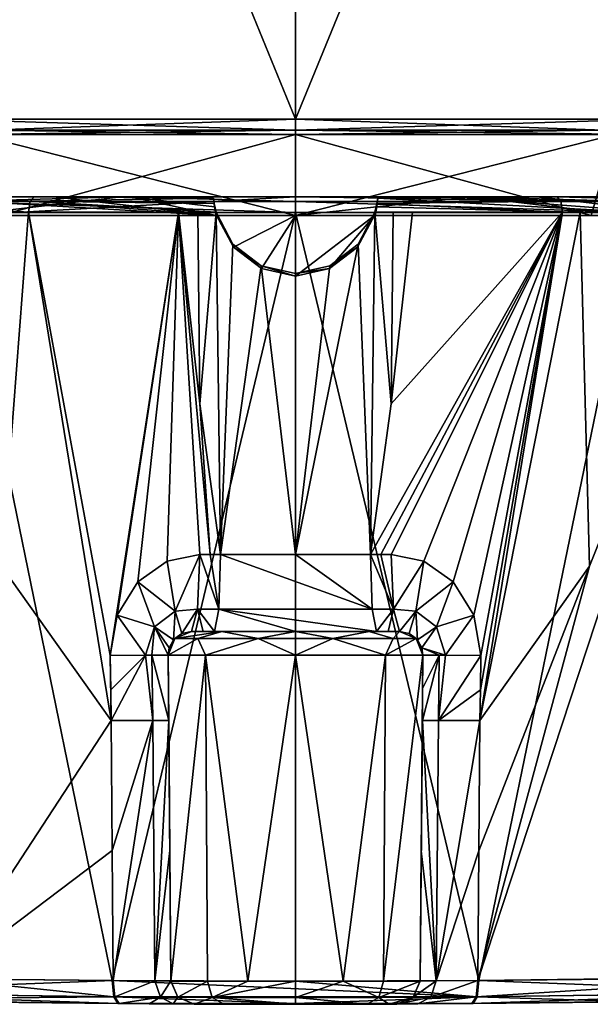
# Model space of a CAD drawing. Header units: metres. Extents: x -34 to 134, y -181 to 3.
# Tile 9 of 11: x 91 to 109, y -60 to -28. Entities that reach past the tile are written whole.
import ezdxf

# ---------------------------------------------------------------- set-up
doc = ezdxf.new("R2010")
doc.units = ezdxf.units.M
doc.layers.add('solid_BEVO_A175_SW0001', color=7, linetype='CONTINUOUS')

msp = doc.modelspace()

# ---------------------------------------------------------------- linework, layer by layer
at = {"layer": 'solid_BEVO_A175_SW0001'}
for points in [[(88.500954, -31.60445, -19.916037), (88.500633, -3.5, -19.91679), (100.000587, -3.5, -22.998367)], [(88.500954, -31.60445, -19.916037), (100.000587, -3.5, -22.998367), (100.000908, -31.604401, -22.997616)], [(88.50119, -3.5, 19.92038), (100.001556, -31.60317, 23.002384), (100.001236, -3.5, 23.001633)], [(88.501518, -31.603384, 19.921131), (100.001556, -31.60317, 23.002384), (88.50119, -3.5, 19.92038)], [(100.000908, -31.604401, -22.997616), (100.000587, -3.5, -22.998367), (111.500633, -3.5, -19.917112)], [(111.500954, -31.604185, -19.916361), (100.000908, -31.604401, -22.997616), (111.500633, -3.5, -19.917112)], [(111.501518, -31.603121, 19.920807), (111.50119, -3.5, 19.920055), (100.001236, -3.5, 23.001633)], [(100.001556, -31.60317, 23.002384), (111.501518, -31.603121, 19.920807), (100.001236, -3.5, 23.001633)], [(90.085167, -31.958004, -20.587807), (88.500954, -31.60445, -19.916037), (100.000908, -31.604401, -22.997616)], [(100.001564, -31.956728, 22.855947), (100.001556, -31.60317, 23.002384), (88.501518, -31.603384, 19.921131)], [(100.001564, -31.956728, 22.855947), (88.501518, -31.603384, 19.921131), (90.085747, -31.956902, 20.592875)], [(90.085167, -31.958004, -20.587807), (100.000908, -31.604401, -22.997616), (100.000916, -31.957951, -22.85116)], [(100.000916, -31.957951, -22.85116), (100.000908, -31.604401, -22.997616), (111.500954, -31.604185, -19.916361)], [(109.916733, -31.957775, -20.588085), (100.000916, -31.957951, -22.85116), (111.500954, -31.604185, -19.916361)], [(109.917313, -31.956675, 20.592594), (111.501518, -31.603121, 19.920807), (100.001556, -31.60317, 23.002384)], [(109.917313, -31.956675, 20.592594), (100.001556, -31.60317, 23.002384), (100.001564, -31.956728, 22.855947)], [(100.000916, -31.957951, -22.85116), (100.000923, -32.104385, -22.497602), (88.758385, -32.104435, -19.487295)], [(90.085167, -31.958004, -20.587807), (100.000916, -31.957951, -22.85116), (88.758385, -32.104435, -19.487295)], [(90.085747, -31.956902, 20.592875), (88.758934, -32.103394, 19.492409), (100.001556, -32.103184, 22.502398)], [(100.001564, -31.956728, 22.855947), (90.085747, -31.956902, 20.592875), (100.001556, -32.103184, 22.502398)], [(109.916733, -31.957775, -20.588085), (100.000923, -32.104385, -22.497602), (100.000916, -31.957951, -22.85116)], [(109.916733, -31.957775, -20.588085), (111.243546, -32.104179, -19.487612), (100.000923, -32.104385, -22.497602)], [(100.001564, -31.956728, 22.855947), (100.001556, -32.103184, 22.502398), (111.244095, -32.103134, 19.492092)], [(109.917313, -31.956675, 20.592594), (100.001564, -31.956728, 22.855947), (111.244095, -32.103134, 19.492092)], [(100.000954, -32.104336, -20.545784), (88.758385, -32.104435, -19.487295), (100.000923, -32.104385, -22.497602)], [(100.000954, -32.104336, -20.545784), (89.726898, -32.104378, -17.792706), (88.758385, -32.104435, -19.487295)], [(100.001526, -32.103237, 20.550579), (100.001556, -32.103184, 22.502398), (88.758934, -32.103394, 19.492409)], [(89.727402, -32.103428, 17.797791), (100.001526, -32.103237, 20.550579), (88.758934, -32.103394, 19.492409)], [(90.491577, -34.705406, -16.467926), (89.726898, -32.104378, -17.792706), (100.000954, -32.104336, -20.545784)], [(100.001541, -34.70435, 19.021093), (100.001526, -32.103237, 20.550579), (89.727402, -32.103428, 17.797791)], [(90.492043, -34.704525, 16.473129), (100.001541, -34.70435, 19.021093), (89.727402, -32.103428, 17.797791)], [(100.000999, -34.705364, -19.016159), (90.491577, -34.705406, -16.467926), (100.000954, -32.104336, -20.545784)], [(100.000954, -32.104336, -20.545784), (100.000923, -32.104385, -22.497602), (111.243546, -32.104179, -19.487612)], [(110.275078, -32.104145, -17.792994), (100.000954, -32.104336, -20.545784), (111.243546, -32.104179, -19.487612)], [(100.000999, -34.705364, -19.016159), (100.000954, -32.104336, -20.545784), (110.275078, -32.104145, -17.792994)], [(109.510498, -34.705189, -16.468193), (100.000999, -34.705364, -19.016159), (110.275078, -32.104145, -17.792994)], [(100.001526, -32.103237, 20.550579), (111.244095, -32.103134, 19.492092), (100.001556, -32.103184, 22.502398)], [(100.001526, -32.103237, 20.550579), (110.275581, -32.103191, 17.797501), (111.244095, -32.103134, 19.492092)], [(109.510963, -34.704308, 16.472862), (110.275581, -32.103191, 17.797501), (100.001526, -32.103237, 20.550579)], [(100.001541, -34.70435, 19.021093), (109.510963, -34.704308, 16.472862), (100.001526, -32.103237, 20.550579)], [(91.464149, -34.250732, -21.108585), (86.100174, -34.252422, -18.134464), (86.316193, -34.10442, -17.85264)], [(91.464149, -34.250732, -21.108585), (86.316193, -34.10442, -17.85264), (89.132996, -34.104435, -19.667049)], [(87.194717, -34.104424, -18.376503), (87.086441, -34.70549, -18.103079), (97.444336, -34.705479, -22.089909)], [(87.194717, -34.104424, -18.376503), (97.444336, -34.705479, -22.089909), (92.208199, -34.104435, -20.999113)], [(87.194717, -34.104424, -18.376503), (92.208199, -34.104435, -20.999113), (89.132996, -34.104435, -19.667049)], [(89.09584, -34.251366, 20.082045), (94.462639, -34.103268, 21.804667), (89.264923, -34.103378, 19.769789)], [(89.09584, -34.251366, 20.082045), (100.001411, -34.251167, 22.852253), (94.462639, -34.103268, 21.804667)], [(94.388069, -34.103271, 21.686832), (89.253952, -34.70446, 19.471165), (89.132858, -34.103386, 19.588209)], [(89.264923, -34.103378, 19.769789), (94.388069, -34.103271, 21.686832), (89.132858, -34.103386, 19.588209)], [(92.208199, -34.104435, -20.999113), (91.59053, -34.104439, -20.778566), (89.132996, -34.104435, -19.667049)], [(91.464149, -34.250732, -21.108585), (89.132996, -34.104435, -19.667049), (91.59053, -34.104439, -20.778566)], [(100.001541, -34.103188, 22.401537), (100.001587, -34.704262, 22.240498), (89.253952, -34.70446, 19.471165)], [(100.001541, -34.103188, 22.401537), (89.253952, -34.70446, 19.471165), (94.388069, -34.103271, 21.686832)], [(89.264923, -34.103378, 19.769789), (94.462639, -34.103268, 21.804667), (94.388069, -34.103271, 21.686832)], [(91.464149, -34.250732, -21.108585), (91.59053, -34.104439, -20.778566), (97.357872, -34.143894, -22.231289)], [(91.464149, -34.250732, -21.108585), (97.357872, -34.143894, -22.231289), (97.385056, -34.324955, -22.453543)], [(94.76107, -34.112175, -21.774765), (91.59053, -34.104439, -20.778566), (92.208199, -34.104435, -20.999113)], [(97.357872, -34.143894, -22.231289), (91.59053, -34.104439, -20.778566), (94.76107, -34.112175, -21.774765)], [(94.76107, -34.112175, -21.774765), (92.208199, -34.104435, -20.999113), (97.444336, -34.705479, -22.089909)], [(100.001404, -34.103184, 22.497156), (100.001541, -34.103188, 22.401537), (94.388069, -34.103271, 21.686832)], [(94.462639, -34.103268, 21.804667), (100.001404, -34.103184, 22.497156), (94.388069, -34.103271, 21.686832)], [(100.001411, -34.251167, 22.852253), (100.001404, -34.103184, 22.497156), (94.462639, -34.103268, 21.804667)], [(97.389076, -34.42905, -22.158035), (94.76107, -34.112175, -21.774765), (97.444336, -34.705479, -22.089909)], [(97.389076, -34.42905, -22.158035), (97.357872, -34.143894, -22.231289), (94.76107, -34.112175, -21.774765)], [(97.385056, -34.324955, -22.453543), (97.357872, -34.143894, -22.231289), (97.389076, -34.42905, -22.158035)], [(100.001404, -34.103184, 22.497156), (105.540161, -34.103138, 21.804596), (100.001541, -34.103188, 22.401537)], [(110.906952, -34.251118, 20.081905), (105.540161, -34.103138, 21.804596), (100.001404, -34.103184, 22.497156)], [(100.001411, -34.251167, 22.852253), (110.906952, -34.251118, 20.081905), (100.001404, -34.103184, 22.497156)], [(105.540161, -34.103138, 21.804596), (105.614998, -34.103142, 21.686693), (100.001541, -34.103188, 22.401537)], [(105.614998, -34.103142, 21.686693), (100.001587, -34.704262, 22.240498), (100.001541, -34.103188, 22.401537)], [(105.614998, -34.103142, 21.686693), (110.749138, -34.704212, 19.470861), (100.001587, -34.704262, 22.240498)], [(102.644028, -34.143837, -22.231361), (102.612816, -34.429096, -22.158081), (112.915588, -34.705193, -18.103443)], [(102.616844, -34.324902, -22.453606), (102.612816, -34.429096, -22.158081), (102.644028, -34.143837, -22.231361)], [(108.538223, -34.250538, -21.108646), (102.616844, -34.324902, -22.453606), (102.644028, -34.143837, -22.231361)], [(105.240997, -34.112057, -21.774876), (102.644028, -34.143837, -22.231361), (112.915588, -34.705193, -18.103443)], [(108.538223, -34.250538, -21.108646), (102.644028, -34.143837, -22.231361), (105.240997, -34.112057, -21.774876)], [(105.240997, -34.112057, -21.774876), (112.915588, -34.705193, -18.103443), (107.793449, -34.104256, -20.999454)], [(108.538223, -34.250538, -21.108646), (105.240997, -34.112057, -21.774876), (107.793449, -34.104256, -20.999454)], [(105.540161, -34.103138, 21.804596), (110.737862, -34.103134, 19.769651), (105.614998, -34.103142, 21.686693)], [(110.906952, -34.251118, 20.081905), (110.737862, -34.103134, 19.769651), (105.540161, -34.103138, 21.804596)], [(110.737862, -34.103134, 19.769651), (110.870155, -34.103138, 19.587938), (105.614998, -34.103142, 21.686693)], [(110.870155, -34.103138, 19.587938), (110.749138, -34.704212, 19.470861), (105.614998, -34.103142, 21.686693)], [(107.793449, -34.104256, -20.999454), (112.915588, -34.705193, -18.103443), (112.80735, -34.10413, -18.376822)], [(108.41201, -34.104244, -20.778563), (107.793449, -34.104256, -20.999454), (112.80735, -34.10413, -18.376822)], [(108.538223, -34.250538, -21.108646), (107.793449, -34.104256, -20.999454), (108.41201, -34.104244, -20.778563)], [(110.87059, -34.104187, -19.666492), (108.41201, -34.104244, -20.778563), (112.80735, -34.10413, -18.376822)], [(113.902115, -34.252102, -18.134644), (108.41201, -34.104244, -20.778563), (110.87059, -34.104187, -19.666492)], [(108.538223, -34.250538, -21.108646), (108.41201, -34.104244, -20.778563), (113.902115, -34.252102, -18.134644)], [(91.464149, -34.250732, -21.108585), (91.412582, -34.603992, -21.245819), (86.100174, -34.252422, -18.134464)], [(90.843872, -34.604473, -21.022852), (86.100174, -34.252422, -18.134464), (91.412582, -34.603992, -21.245819)], [(89.09584, -34.251366, 20.082045), (89.026695, -34.607735, 20.209379), (100.001419, -34.607533, 22.99715)], [(89.09584, -34.251366, 20.082045), (100.001419, -34.607533, 22.99715), (100.001411, -34.251167, 22.852253)], [(91.464149, -34.250732, -21.108585), (96.23745, -34.600067, -22.429974), (91.412582, -34.603992, -21.245819)], [(91.464149, -34.250732, -21.108585), (97.385056, -34.324955, -22.453543), (97.448311, -34.597507, -22.548752)], [(91.464149, -34.250732, -21.108585), (97.448311, -34.597507, -22.548752), (96.23745, -34.600067, -22.429974)], [(97.385056, -34.324955, -22.453543), (97.389076, -34.42905, -22.158035), (97.444336, -34.705479, -22.089909)], [(97.448311, -34.597507, -22.548752), (97.385056, -34.324955, -22.453543), (97.444336, -34.705479, -22.089909)], [(100.001411, -34.251167, 22.852253), (110.976105, -34.607483, 20.209236), (110.906952, -34.251118, 20.081905)], [(100.001411, -34.251167, 22.852253), (100.001419, -34.607533, 22.99715), (110.976105, -34.607483, 20.209236)], [(102.616844, -34.324902, -22.453606), (102.553589, -34.59745, -22.548794), (102.612816, -34.429096, -22.158081)], [(108.589783, -34.603794, -21.24589), (102.553589, -34.59745, -22.548794), (102.616844, -34.324902, -22.453606)], [(102.553589, -34.59745, -22.548794), (102.557587, -34.705418, -22.089979), (102.612816, -34.429096, -22.158081)], [(102.612816, -34.429096, -22.158081), (102.557587, -34.705418, -22.089979), (112.915588, -34.705193, -18.103443)], [(108.538223, -34.250538, -21.108646), (108.589783, -34.603794, -21.24589), (102.616844, -34.324902, -22.453606)], [(108.538223, -34.250538, -21.108646), (113.902115, -34.252102, -18.134644), (108.589783, -34.603794, -21.24589)], [(108.589783, -34.603794, -21.24589), (113.902115, -34.252102, -18.134644), (113.990265, -34.608475, -18.24963)], [(87.086441, -34.70549, -18.103079), (90.491577, -34.705406, -16.467926), (100.000999, -34.705364, -19.016159)], [(87.086441, -34.70549, -18.103079), (100.000999, -34.705364, -19.016159), (102.557587, -34.705418, -22.089979)], [(87.086441, -34.70549, -18.103079), (102.557587, -34.705418, -22.089979), (97.444336, -34.705479, -22.089909)], [(88.605644, -59.283943, 19.72715), (94.103165, -59.339451, 22.005095), (89.026695, -34.607735, 20.209379)], [(94.103165, -59.339451, 22.005095), (100.001419, -34.607533, 22.99715), (89.026695, -34.607735, 20.209379)], [(89.253952, -34.70446, 19.471165), (110.749138, -34.704212, 19.470861), (100.001541, -34.70435, 19.021093)], [(89.253952, -34.70446, 19.471165), (100.001587, -34.704262, 22.240498), (110.749138, -34.704212, 19.470861)], [(89.253952, -34.70446, 19.471165), (100.001541, -34.70435, 19.021093), (90.492043, -34.704525, 16.473129)], [(91.412582, -34.603992, -21.245819), (94.070313, -50.970707, -22.06773), (90.545982, -45.993145, -20.850801)], [(90.843872, -34.604473, -21.022852), (91.412582, -34.603992, -21.245819), (90.545982, -45.993145, -20.850801)], [(94.039032, -48.873676, -22.072247), (91.412582, -34.603992, -21.245819), (96.23745, -34.600067, -22.429974)], [(94.039032, -48.873676, -22.072247), (94.070313, -50.970707, -22.06773), (91.412582, -34.603992, -21.245819)], [(94.264938, -47.574177, -22.133049), (94.039032, -48.873676, -22.072247), (96.23745, -34.600067, -22.429974)], [(94.103165, -59.339451, 22.005095), (100.002472, -59.359722, 22.781803), (100.001419, -34.607533, 22.99715)], [(94.927925, -46.504017, -22.28446), (94.264938, -47.574177, -22.133049), (96.23745, -34.600067, -22.429974)], [(95.873016, -45.837093, -22.458115), (94.927925, -46.504017, -22.28446), (96.23745, -34.600067, -22.429974)], [(96.925583, -45.62233, -22.599579), (95.873016, -45.837093, -22.458115), (96.23745, -34.600067, -22.429974)], [(96.23745, -34.600067, -22.429974), (97.448311, -34.597507, -22.548752), (96.859169, -34.600159, -22.499884)], [(96.926834, -40.770947, -22.560661), (96.23745, -34.600067, -22.429974), (96.859169, -34.600159, -22.499884)], [(97.257851, -45.624283, -22.63339), (96.23745, -34.600067, -22.429974), (96.926834, -40.770947, -22.560661)], [(97.257851, -45.624283, -22.63339), (96.925583, -45.62233, -22.599579), (96.23745, -34.600067, -22.429974)], [(96.926834, -40.770947, -22.560661), (96.859169, -34.600159, -22.499884), (97.448311, -34.597507, -22.548752)], [(97.590614, -45.626236, -22.661928), (96.926834, -40.770947, -22.560661), (97.448311, -34.597507, -22.548752)], [(97.448311, -34.597507, -22.548752), (97.444336, -34.705479, -22.089909), (97.452881, -34.705479, -22.208176)], [(102.557587, -34.705418, -22.089979), (102.549034, -34.705421, -22.208248), (97.444336, -34.705479, -22.089909)], [(102.549034, -34.705421, -22.208248), (97.452881, -34.705479, -22.208176), (97.444336, -34.705479, -22.089909)], [(97.448311, -34.597507, -22.548752), (97.452881, -34.705479, -22.208176), (97.461754, -34.705482, -22.325605)], [(97.986435, -35.628559, -22.602972), (97.448311, -34.597507, -22.548752), (97.461754, -34.705482, -22.325605)], [(97.590614, -45.626236, -22.661928), (97.448311, -34.597507, -22.548752), (97.986435, -35.628559, -22.602972)], [(102.549034, -34.705421, -22.208248), (102.540154, -34.705425, -22.325676), (97.452881, -34.705479, -22.208176)], [(102.540154, -34.705425, -22.325676), (97.461754, -34.705482, -22.325605), (97.452881, -34.705479, -22.208176)], [(102.540154, -34.705425, -22.325676), (100.000954, -34.705456, -22.469559), (97.461754, -34.705482, -22.325605)], [(98.009071, -35.73122, -22.320801), (97.461754, -34.705482, -22.325605), (100.000954, -34.705456, -22.469559)], [(97.986435, -35.628559, -22.602972), (97.461754, -34.705482, -22.325605), (98.009071, -35.73122, -22.320801)], [(98.907227, -36.414761, -22.342745), (98.009071, -35.73122, -22.320801), (100.000954, -34.705456, -22.469559)], [(100.000977, -36.655941, -22.355394), (98.907227, -36.414761, -22.342745), (100.000954, -34.705456, -22.469559)], [(100.000977, -36.655941, -22.355394), (100.000954, -34.705456, -22.469559), (102.540154, -34.705425, -22.325676)], [(101.094719, -36.414738, -22.342775), (100.000977, -36.655941, -22.355394), (102.540154, -34.705425, -22.325676)], [(112.915588, -34.705193, -18.103443), (100.000999, -34.705364, -19.016159), (109.510498, -34.705189, -16.468193)], [(112.915588, -34.705193, -18.103443), (102.557587, -34.705418, -22.089979), (100.000999, -34.705364, -19.016159)], [(105.901718, -59.33931, 22.004618), (110.976105, -34.607483, 20.209236), (100.001419, -34.607533, 22.99715)], [(100.002472, -59.359722, 22.781803), (105.901718, -59.33931, 22.004618), (100.001419, -34.607533, 22.99715)], [(110.749138, -34.704212, 19.470861), (109.510963, -34.704308, 16.472862), (100.001541, -34.70435, 19.021093)], [(101.992859, -35.731174, -22.320858), (101.094719, -36.414738, -22.342775), (102.540154, -34.705425, -22.325676)], [(102.015488, -35.628529, -22.602983), (101.992859, -35.731174, -22.320858), (102.540154, -34.705425, -22.325676)], [(102.553589, -34.59745, -22.548794), (102.015488, -35.628529, -22.602983), (102.540154, -34.705425, -22.325676)], [(102.411766, -45.626183, -22.661932), (102.015488, -35.628529, -22.602983), (102.553589, -34.59745, -22.548794)], [(103.074089, -40.770752, -22.56082), (102.411766, -45.626183, -22.661932), (102.553589, -34.59745, -22.548794)], [(108.589783, -34.603794, -21.24589), (102.411766, -45.626183, -22.661932), (103.074089, -40.770752, -22.56082)], [(102.744423, -45.624222, -22.633411), (102.411766, -45.626183, -22.661932), (108.589783, -34.603794, -21.24589)], [(102.553589, -34.59745, -22.548794), (102.540154, -34.705425, -22.325676), (102.549034, -34.705421, -22.208248)], [(102.553589, -34.59745, -22.548794), (102.549034, -34.705421, -22.208248), (102.557587, -34.705418, -22.089979)], [(103.141129, -34.600086, -22.500101), (103.074089, -40.770752, -22.56082), (102.553589, -34.59745, -22.548794)], [(103.141129, -34.600086, -22.500101), (102.553589, -34.59745, -22.548794), (103.76165, -34.599979, -22.430407)], [(108.589783, -34.603794, -21.24589), (103.76165, -34.599979, -22.430407), (102.553589, -34.59745, -22.548794)], [(103.076584, -45.622261, -22.599621), (102.744423, -45.624222, -22.633411), (108.589783, -34.603794, -21.24589)], [(103.141129, -34.600086, -22.500101), (103.76165, -34.599979, -22.430407), (103.074089, -40.770752, -22.56082)], [(108.589783, -34.603794, -21.24589), (103.074089, -40.770752, -22.56082), (103.76165, -34.599979, -22.430407)], [(104.128853, -45.836876, -22.458242), (103.076584, -45.622261, -22.599621), (108.589783, -34.603794, -21.24589)], [(105.074356, -46.503998, -22.284554), (104.128853, -45.836876, -22.458242), (108.589783, -34.603794, -21.24589)], [(105.737404, -47.574333, -22.133158), (105.074356, -46.503998, -22.284554), (108.589783, -34.603794, -21.24589)], [(105.963226, -48.873554, -22.072397), (105.737404, -47.574333, -22.133158), (108.589783, -34.603794, -21.24589)], [(105.86438, -59.34074, -22.01017), (109.45504, -45.997711, -20.851561), (113.990265, -34.608475, -18.24963)], [(116.090324, -59.209114, -16.12607), (105.86438, -59.34074, -22.01017), (113.990265, -34.608475, -18.24963)], [(105.901718, -59.33931, 22.004618), (111.399055, -59.283669, 19.726231), (110.976105, -34.607483, 20.209236)], [(108.589783, -34.603794, -21.24589), (109.156647, -34.604263, -21.023685), (105.931961, -50.972672, -22.067883)], [(105.947205, -49.976665, -22.071257), (108.589783, -34.603794, -21.24589), (105.931961, -50.972672, -22.067883)], [(109.156647, -34.604263, -21.023685), (109.45504, -45.997711, -20.851561), (105.931961, -50.972672, -22.067883)], [(105.947205, -49.976665, -22.071257), (105.963226, -48.873554, -22.072397), (108.589783, -34.603794, -21.24589)], [(108.589783, -34.603794, -21.24589), (113.990265, -34.608475, -18.24963), (109.156647, -34.604263, -21.023685)], [(109.156647, -34.604263, -21.023685), (113.990265, -34.608475, -18.24963), (109.45504, -45.997711, -20.851561)], [(97.590614, -45.626236, -22.661928), (97.986435, -35.628559, -22.602972), (98.892975, -36.324471, -22.654615)], [(98.892975, -36.324471, -22.654615), (97.986435, -35.628559, -22.602972), (98.009071, -35.73122, -22.320801)], [(98.892975, -36.324471, -22.654615), (98.009071, -35.73122, -22.320801), (98.907227, -36.414761, -22.342745)], [(100.00074, -45.626213, -22.755272), (101.108963, -36.324451, -22.654617), (102.015488, -35.628529, -22.602983)], [(102.411766, -45.626183, -22.661932), (100.00074, -45.626213, -22.755272), (102.015488, -35.628529, -22.602983)], [(101.108963, -36.324451, -22.654617), (101.094719, -36.414738, -22.342775), (101.992859, -35.731174, -22.320858)], [(102.015488, -35.628529, -22.602983), (101.108963, -36.324451, -22.654617), (101.992859, -35.731174, -22.320858)], [(100.00074, -45.626213, -22.755272), (97.590614, -45.626236, -22.661928), (98.892975, -36.324471, -22.654615)], [(98.892975, -36.324471, -22.654615), (98.907227, -36.414761, -22.342745), (100.000977, -36.655941, -22.355394)], [(100.000977, -36.56992, -22.676464), (98.892975, -36.324471, -22.654615), (100.000977, -36.655941, -22.355394)], [(100.00074, -45.626213, -22.755272), (98.892975, -36.324471, -22.654615), (100.000977, -36.56992, -22.676464)], [(100.00074, -45.626213, -22.755272), (100.000977, -36.56992, -22.676464), (101.108963, -36.324451, -22.654617)], [(101.108963, -36.324451, -22.654617), (100.000977, -36.56992, -22.676464), (101.094719, -36.414738, -22.342775)], [(100.000977, -36.56992, -22.676464), (100.000977, -36.655941, -22.355394), (101.094719, -36.414738, -22.342775)], [(97.257851, -45.624283, -22.63339), (96.926834, -40.770947, -22.560661), (97.590614, -45.626236, -22.661928)], [(96.13327, -47.446678, -23.103884), (95.873016, -45.837093, -22.458115), (96.925583, -45.62233, -22.599579)], [(96.13327, -47.446678, -23.103884), (96.925583, -45.62233, -22.599579), (96.845039, -47.378571, -23.333673)], [(96.845039, -47.378571, -23.333673), (96.925583, -45.62233, -22.599579), (97.533302, -47.379902, -23.399525)], [(97.533302, -47.379902, -23.399525), (96.925583, -45.62233, -22.599579), (97.257851, -45.624283, -22.63339)], [(97.533302, -47.379902, -23.399525), (97.257851, -45.624283, -22.63339), (97.590614, -45.626236, -22.661928)], [(97.533302, -47.379902, -23.399525), (97.590614, -45.626236, -22.661928), (102.469101, -47.379848, -23.39953)], [(102.469101, -47.379848, -23.39953), (97.590614, -45.626236, -22.661928), (100.00074, -45.626213, -22.755272)], [(102.469101, -47.379848, -23.39953), (100.00074, -45.626213, -22.755272), (102.411766, -45.626183, -22.661932)], [(103.157143, -47.378506, -23.333727), (102.411766, -45.626183, -22.661932), (102.744423, -45.624222, -22.633411)], [(102.469101, -47.379848, -23.39953), (102.411766, -45.626183, -22.661932), (103.157143, -47.378506, -23.333727)], [(103.157143, -47.378506, -23.333727), (102.744423, -45.624222, -22.633411), (103.076584, -45.622261, -22.599621)], [(103.157143, -47.378506, -23.333727), (103.076584, -45.622261, -22.599621), (104.128853, -45.836876, -22.458242)], [(96.13327, -47.446678, -23.103884), (94.927925, -46.504017, -22.28446), (95.873016, -45.837093, -22.458115)], [(103.157143, -47.378506, -23.333727), (104.128853, -45.836876, -22.458242), (103.868904, -47.446594, -23.10397)], [(103.868904, -47.446594, -23.10397), (104.128853, -45.836876, -22.458242), (105.074356, -46.503998, -22.284554)], [(90.545982, -45.993145, -20.850801), (94.070313, -50.970707, -22.06773), (88.637794, -59.285435, -19.741262)], [(105.86438, -59.34074, -22.01017), (105.898087, -55.166325, -22.038975), (109.45504, -45.997711, -20.851561)], [(105.898087, -55.166325, -22.038975), (105.931961, -50.972672, -22.067883), (109.45504, -45.997711, -20.851561)], [(95.465942, -47.953659, -22.848104), (94.264938, -47.574177, -22.133049), (94.927925, -46.504017, -22.28446)], [(95.465942, -47.953659, -22.848104), (94.927925, -46.504017, -22.28446), (96.13327, -47.446678, -23.103884)], [(103.868904, -47.446594, -23.10397), (105.074356, -46.503998, -22.284554), (104.536209, -47.953503, -22.84823)], [(104.536209, -47.953503, -22.84823), (105.074356, -46.503998, -22.284554), (105.737404, -47.574333, -22.133158)], [(95.465942, -47.953659, -22.848104), (96.13327, -47.446678, -23.103884), (96.077301, -48.373707, -24.676083)], [(96.13327, -47.446678, -23.103884), (96.342964, -48.171539, -24.899155), (96.077301, -48.373707, -24.676083)], [(96.13327, -47.446678, -23.103884), (96.845039, -47.378571, -23.333673), (96.342964, -48.171539, -24.899155)], [(96.845039, -47.378571, -23.333673), (96.652924, -48.104496, -25.084532), (96.342964, -48.171539, -24.899155)], [(96.845039, -47.378571, -23.333673), (97.024643, -48.104492, -25.122341), (96.652924, -48.104496, -25.084532)], [(96.845039, -47.378571, -23.333673), (97.396912, -48.104488, -25.154249), (97.024643, -48.104492, -25.122341)], [(96.845039, -47.378571, -23.333673), (97.533302, -47.379902, -23.399525), (97.396912, -48.104488, -25.154249)], [(97.533302, -47.379902, -23.399525), (100.000687, -48.104462, -25.255106), (97.396912, -48.104488, -25.154249)], [(97.533302, -47.379902, -23.399525), (102.469101, -47.379848, -23.39953), (102.605469, -48.104427, -25.154257)], [(97.533302, -47.379902, -23.399525), (102.605469, -48.104427, -25.154257), (100.000687, -48.104462, -25.255106)], [(102.469101, -47.379848, -23.39953), (103.157143, -47.378506, -23.333727), (102.605469, -48.104427, -25.154257)], [(103.157143, -47.378506, -23.333727), (102.977615, -48.104424, -25.12237), (102.605469, -48.104427, -25.154257)], [(103.157143, -47.378506, -23.333727), (103.34922, -48.10442, -25.084583), (102.977615, -48.104424, -25.12237)], [(103.157143, -47.378506, -23.333727), (103.868904, -47.446594, -23.10397), (103.34922, -48.10442, -25.084583)], [(103.868904, -47.446594, -23.10397), (103.659149, -48.17144, -24.899242), (103.34922, -48.10442, -25.084583)], [(103.868904, -47.446594, -23.10397), (103.924896, -48.373661, -24.676159), (103.659149, -48.17144, -24.899242)], [(103.868904, -47.446594, -23.10397), (104.536209, -47.953503, -22.84823), (103.924896, -48.373661, -24.676159)], [(95.177124, -48.864719, -22.728626), (94.039032, -48.873676, -22.072247), (94.264938, -47.574177, -22.133049)], [(95.177124, -48.864719, -22.728626), (94.264938, -47.574177, -22.133049), (95.465942, -47.953659, -22.848104)], [(104.536209, -47.953503, -22.84823), (105.737404, -47.574333, -22.133158), (104.825096, -48.864616, -22.728756)], [(104.825096, -48.864616, -22.728756), (105.737404, -47.574333, -22.133158), (105.963226, -48.873554, -22.072397)], [(95.382889, -48.863277, -22.963579), (95.177124, -48.864719, -22.728626), (95.465942, -47.953659, -22.848104)], [(95.382889, -48.863277, -22.963579), (95.465942, -47.953659, -22.848104), (95.902969, -48.861031, -24.490021)], [(95.465942, -47.953659, -22.848104), (95.939018, -48.62466, -24.533119), (95.902969, -48.861031, -24.490021)], [(95.465942, -47.953659, -22.848104), (96.077301, -48.373707, -24.676083), (95.939018, -48.62466, -24.533119)], [(96.077301, -48.373707, -24.676083), (96.342964, -48.171539, -24.899155), (96.119568, -48.32785, -75.998024)], [(96.119568, -48.32785, -75.998024), (96.652924, -48.104496, -25.084532), (96.652565, -48.105175, -50.541286)], [(96.342964, -48.171539, -24.899155), (96.652924, -48.104496, -25.084532), (96.119568, -48.32785, -75.998024)], [(96.119568, -48.32785, -75.998024), (96.652565, -48.105175, -50.541286), (96.652206, -48.105858, -75.998039)], [(96.119568, -48.32785, -75.998024), (96.652206, -48.105858, -75.998039), (97.632683, -48.105907, -78.365417)], [(96.860703, -48.327904, -78.279106), (96.119568, -48.32785, -75.998024), (97.632683, -48.105907, -78.365417)], [(96.652206, -48.105858, -75.998039), (96.652565, -48.105175, -50.541286), (103.348503, -48.105778, -75.998138)], [(102.367958, -48.105854, -78.365486), (96.652206, -48.105858, -75.998039), (103.348503, -48.105778, -75.998138)], [(102.367958, -48.105854, -78.365486), (97.632683, -48.105907, -78.365417), (96.652206, -48.105858, -75.998039)], [(96.652565, -48.105175, -50.541286), (96.652924, -48.104496, -25.084532), (103.348862, -48.105099, -50.541359)], [(96.652565, -48.105175, -50.541286), (103.348862, -48.105099, -50.541359), (103.348503, -48.105778, -75.998138)], [(96.652924, -48.104496, -25.084532), (97.024643, -48.104492, -25.122341), (103.348862, -48.105099, -50.541359)], [(96.860703, -48.327904, -78.279106), (97.632683, -48.105907, -78.365417), (98.801079, -48.327919, -79.688911)], [(97.024643, -48.104492, -25.122341), (97.396912, -48.104488, -25.154249), (103.348862, -48.105099, -50.541359)], [(97.396912, -48.104488, -25.154249), (100.000687, -48.104462, -25.255106), (103.348862, -48.105099, -50.541359)], [(102.367958, -48.105854, -78.365486), (100.000305, -48.105907, -79.346237), (97.632683, -48.105907, -78.365417)], [(98.801079, -48.327919, -79.688911), (97.632683, -48.105907, -78.365417), (100.000305, -48.105907, -79.346237)], [(98.801079, -48.327919, -79.688911), (100.000305, -48.105907, -79.346237), (101.199532, -48.327892, -79.68895)], [(101.199532, -48.327892, -79.68895), (100.000305, -48.105907, -79.346237), (102.367958, -48.105854, -78.365486)], [(100.000687, -48.104462, -25.255106), (102.605469, -48.104427, -25.154257), (103.348862, -48.105099, -50.541359)], [(101.199532, -48.327892, -79.68895), (102.367958, -48.105854, -78.365486), (103.139946, -48.327831, -78.279198)], [(103.139946, -48.327831, -78.279198), (102.367958, -48.105854, -78.365486), (103.348503, -48.105778, -75.998138)], [(102.605469, -48.104427, -25.154257), (102.977615, -48.104424, -25.12237), (103.348862, -48.105099, -50.541359)], [(102.977615, -48.104424, -25.12237), (103.34922, -48.10442, -25.084583), (103.348862, -48.105099, -50.541359)], [(103.139946, -48.327831, -78.279198), (103.348503, -48.105778, -75.998138), (103.881142, -48.327763, -75.998138)], [(103.659149, -48.17144, -24.899242), (103.348503, -48.105778, -75.998138), (103.348862, -48.105099, -50.541359)], [(103.659149, -48.17144, -24.899242), (103.881142, -48.327763, -75.998138), (103.348503, -48.105778, -75.998138)], [(103.659149, -48.17144, -24.899242), (103.348862, -48.105099, -50.541359), (103.34922, -48.10442, -25.084583)], [(103.659149, -48.17144, -24.899242), (103.924896, -48.373661, -24.676159), (103.881142, -48.327763, -75.998138)], [(104.536209, -47.953503, -22.84823), (104.06311, -48.624439, -24.53326), (103.924896, -48.373661, -24.676159)], [(104.536209, -47.953503, -22.84823), (104.825096, -48.864616, -22.728756), (104.06311, -48.624439, -24.53326)], [(96.077301, -48.373707, -24.676083), (96.119568, -48.32785, -75.998024), (95.902245, -48.862411, -75.998009)], [(96.860703, -48.327904, -78.279106), (95.902245, -48.862411, -75.998009), (96.119568, -48.32785, -75.998024)], [(96.860703, -48.327904, -78.279106), (97.102509, -48.862473, -78.895828), (95.902245, -48.862411, -75.998009)], [(95.939018, -48.62466, -24.533119), (96.077301, -48.373707, -24.676083), (95.902245, -48.862411, -75.998009)], [(96.860703, -48.327904, -78.279106), (98.801079, -48.327919, -79.688911), (97.102509, -48.862473, -78.895828)], [(98.801079, -48.327919, -79.688911), (100.000305, -48.862473, -80.096184), (97.102509, -48.862473, -78.895828)], [(98.801079, -48.327919, -79.688911), (101.199532, -48.327892, -79.68895), (100.000305, -48.862473, -80.096184)], [(101.199532, -48.327892, -79.68895), (102.89814, -48.862408, -78.895912), (100.000305, -48.862473, -80.096184)], [(101.199532, -48.327892, -79.68895), (103.139946, -48.327831, -78.279198), (102.89814, -48.862408, -78.895912)], [(103.881142, -48.327763, -75.998138), (104.09848, -48.862316, -75.998123), (102.89814, -48.862408, -78.895912)], [(103.139946, -48.327831, -78.279198), (103.881142, -48.327763, -75.998138), (102.89814, -48.862408, -78.895912)], [(103.881142, -48.327763, -75.998138), (104.098846, -48.861626, -50.244125), (104.09848, -48.862316, -75.998123)], [(103.881142, -48.327763, -75.998138), (104.099205, -48.860939, -24.490124), (104.098846, -48.861626, -50.244125)], [(104.06311, -48.624439, -24.53326), (104.099205, -48.860939, -24.490124), (103.881142, -48.327763, -75.998138)], [(103.924896, -48.373661, -24.676159), (104.06311, -48.624439, -24.53326), (103.881142, -48.327763, -75.998138)], [(95.939018, -48.62466, -24.533119), (95.902245, -48.862411, -75.998009), (95.902603, -48.861721, -50.244015)], [(95.939018, -48.62466, -24.533119), (95.902603, -48.861721, -50.244015), (95.902969, -48.861031, -24.490021)], [(104.619339, -48.863174, -22.96369), (104.099205, -48.860939, -24.490124), (104.06311, -48.624439, -24.53326)], [(104.619339, -48.863174, -22.96369), (104.06311, -48.624439, -24.53326), (104.825096, -48.864616, -22.728756)], [(95.177124, -48.864719, -22.728626), (94.055061, -49.975651, -22.071102), (94.039032, -48.873676, -22.072247)], [(94.039032, -48.873676, -22.072247), (94.055061, -49.975651, -22.071102), (94.070313, -50.970707, -22.06773)], [(95.177124, -48.864719, -22.728626), (94.070313, -50.970707, -22.06773), (94.055061, -49.975651, -22.071102)], [(95.177124, -48.864719, -22.728626), (95.405334, -50.965042, -22.960911), (94.070313, -50.970707, -22.06773)], [(95.382889, -48.863277, -22.963579), (95.405334, -50.965042, -22.960911), (95.177124, -48.864719, -22.728626)], [(95.382889, -48.863277, -22.963579), (95.902969, -48.861031, -24.490021), (95.921402, -50.970753, -24.482006)], [(95.382889, -48.863277, -22.963579), (95.921402, -50.970753, -24.482006), (95.405334, -50.965042, -22.960911)], [(95.994659, -59.354397, -24.425621), (95.902603, -48.861721, -50.244015), (95.902245, -48.862411, -75.998009)], [(95.994659, -59.354397, -24.425621), (95.902245, -48.862411, -75.998009), (95.993935, -59.355774, -75.997734)], [(97.102509, -48.862473, -78.895828), (95.993935, -59.355774, -75.997734), (95.902245, -48.862411, -75.998009)], [(95.912331, -49.932507, -24.487307), (95.902969, -48.861031, -24.490021), (95.902603, -48.861721, -50.244015)], [(95.921402, -50.970753, -24.482006), (95.912331, -49.932507, -24.487307), (95.902603, -48.861721, -50.244015)], [(95.95797, -55.155739, -24.453876), (95.921402, -50.970753, -24.482006), (95.902603, -48.861721, -50.244015)], [(95.994659, -59.354397, -24.425621), (95.95797, -55.155739, -24.453876), (95.902603, -48.861721, -50.244015)], [(95.921402, -50.970753, -24.482006), (95.902969, -48.861031, -24.490021), (95.912331, -49.932507, -24.487307)], [(97.16581, -59.35915, -78.829185), (95.993935, -59.355774, -75.997734), (97.102509, -48.862473, -78.895828)], [(98.465576, -59.361507, -79.698608), (97.102509, -48.862473, -78.895828), (100.000305, -48.862473, -80.096184)], [(98.465576, -59.361507, -79.698608), (97.16581, -59.35915, -78.829185), (97.102509, -48.862473, -78.895828)], [(99.999168, -59.362469, -80.004272), (98.465576, -59.361507, -79.698608), (100.000305, -48.862473, -80.096184)], [(101.532959, -59.361473, -79.699615), (99.999168, -59.362469, -80.004272), (100.000305, -48.862473, -80.096184)], [(101.532959, -59.361473, -79.699615), (100.000305, -48.862473, -80.096184), (102.89814, -48.862408, -78.895912)], [(102.833313, -59.359089, -78.831024), (101.532959, -59.361473, -79.699615), (102.89814, -48.862408, -78.895912)], [(102.833313, -59.359089, -78.831024), (104.09848, -48.862316, -75.998123), (104.007027, -59.355682, -75.997841)], [(102.833313, -59.359089, -78.831024), (102.89814, -48.862408, -78.895912), (104.09848, -48.862316, -75.998123)], [(104.099205, -48.860939, -24.490124), (104.089859, -49.933491, -24.48741), (104.007027, -59.355682, -75.997841)], [(104.098846, -48.861626, -50.244125), (104.099205, -48.860939, -24.490124), (104.007027, -59.355682, -75.997841)], [(104.098846, -48.861626, -50.244125), (104.007027, -59.355682, -75.997841), (104.09848, -48.862316, -75.998123)], [(104.619339, -48.863174, -22.96369), (104.080803, -50.972755, -24.482107), (104.089859, -49.933491, -24.48741)], [(104.619339, -48.863174, -22.96369), (104.596909, -50.967037, -22.961025), (104.080803, -50.972755, -24.482107)], [(104.619339, -48.863174, -22.96369), (104.089859, -49.933491, -24.48741), (104.099205, -48.860939, -24.490124)], [(104.619339, -48.863174, -22.96369), (104.825096, -48.864616, -22.728756), (104.596909, -50.967037, -22.961025)], [(104.825096, -48.864616, -22.728756), (105.963226, -48.873554, -22.072397), (104.596909, -50.967037, -22.961025)], [(105.947205, -49.976665, -22.071257), (104.596909, -50.967037, -22.961025), (105.963226, -48.873554, -22.072397)], [(104.089859, -49.933491, -24.48741), (104.080803, -50.972755, -24.482107), (104.007027, -59.355682, -75.997841)], [(105.947205, -49.976665, -22.071257), (105.931961, -50.972672, -22.067883), (104.596909, -50.967037, -22.961025)], [(94.070313, -50.970707, -22.06773), (94.104172, -55.150311, -22.038921), (88.637794, -59.285435, -19.741262)], [(95.405334, -50.965042, -22.960911), (94.104172, -55.150311, -22.038921), (94.070313, -50.970707, -22.06773)], [(95.405334, -50.965042, -22.960911), (94.138107, -59.340874, -22.010004), (94.104172, -55.150311, -22.038921)], [(95.477112, -59.353046, -22.902515), (94.138107, -59.340874, -22.010004), (95.405334, -50.965042, -22.960911)], [(95.477112, -59.353046, -22.902515), (95.405334, -50.965042, -22.960911), (95.921402, -50.970753, -24.482006)], [(95.477112, -59.353046, -22.902515), (95.921402, -50.970753, -24.482006), (95.95797, -55.155739, -24.453876)], [(104.080803, -50.972755, -24.482107), (104.04425, -55.166752, -24.453915), (104.007027, -59.355682, -75.997841)], [(104.525703, -59.35294, -22.902176), (104.04425, -55.166752, -24.453915), (104.080803, -50.972755, -24.482107)], [(104.525703, -59.35294, -22.902176), (104.080803, -50.972755, -24.482107), (104.596909, -50.967037, -22.961025)], [(104.525703, -59.35294, -22.902176), (104.596909, -50.967037, -22.961025), (105.931961, -50.972672, -22.067883)], [(104.525703, -59.35294, -22.902176), (105.931961, -50.972672, -22.067883), (105.898087, -55.166325, -22.038975)], [(94.104172, -55.150311, -22.038921), (94.138107, -59.340874, -22.010004), (88.637794, -59.285435, -19.741262)], [(95.477112, -59.353046, -22.902515), (95.95797, -55.155739, -24.453876), (95.994659, -59.354397, -24.425621)], [(104.04425, -55.166752, -24.453915), (104.007751, -59.354301, -24.425734), (104.007027, -59.355682, -75.997841)], [(104.525703, -59.35294, -22.902176), (104.007751, -59.354301, -24.425734), (104.04425, -55.166752, -24.453915)], [(104.525703, -59.35294, -22.902176), (105.898087, -55.166325, -22.038975), (105.86438, -59.34074, -22.01017)], [(84.034203, -59.726856, 15.948358), (94.156845, -59.864563, 21.790716), (88.605644, -59.283943, 19.72715)], [(84.059364, -59.728222, -15.969028), (88.637794, -59.285435, -19.741262), (94.138107, -59.340874, -22.010004)], [(94.156845, -59.864563, 21.790716), (94.103165, -59.339451, 22.005095), (88.605644, -59.283943, 19.72715)], [(105.810997, -59.865852, -21.795681), (105.86438, -59.34074, -22.01017), (116.090324, -59.209114, -16.12607)], [(115.943726, -59.727848, -15.969054), (105.810997, -59.865852, -21.795681), (116.090324, -59.209114, -16.12607)], [(115.968933, -59.726498, 15.948336), (111.399055, -59.283669, 19.726231), (105.901718, -59.33931, 22.004618)], [(84.059364, -59.728222, -15.969028), (94.138107, -59.340874, -22.010004), (94.191505, -59.865982, -21.795517)], [(105.846298, -59.864433, 21.79071), (100.002472, -59.359722, 22.781803), (94.103165, -59.339451, 22.005095)], [(94.156845, -59.864563, 21.790716), (105.846298, -59.864433, 21.79071), (94.103165, -59.339451, 22.005095)], [(94.191505, -59.865982, -21.795517), (94.138107, -59.340874, -22.010004), (95.477112, -59.353046, -22.902515)], [(95.652092, -59.877899, -22.76516), (94.191505, -59.865982, -21.795517), (95.477112, -59.353046, -22.902515)], [(95.652092, -59.877899, -22.76516), (95.477112, -59.353046, -22.902515), (95.994659, -59.354397, -24.425621)], [(96.216141, -59.880005, -24.42561), (95.652092, -59.877899, -22.76516), (95.994659, -59.354397, -24.425621)], [(96.213737, -59.879711, -75.997719), (95.994659, -59.354397, -24.425621), (95.993935, -59.355774, -75.997734)], [(96.213737, -59.879711, -75.997719), (95.993935, -59.355774, -75.997734), (97.16581, -59.35915, -78.829185)], [(96.213737, -59.879711, -75.997719), (96.216141, -59.880005, -24.42561), (95.994659, -59.354397, -24.425621)], [(97.322777, -59.884163, -78.673729), (96.213737, -59.879711, -75.997719), (97.16581, -59.35915, -78.829185)], [(97.322777, -59.884163, -78.673729), (97.16581, -59.35915, -78.829185), (98.465576, -59.361507, -79.698608)], [(97.322777, -59.884163, -78.673729), (98.465576, -59.361507, -79.698608), (99.999168, -59.362469, -80.004272)], [(100.000214, -59.888557, -79.782265), (97.322777, -59.884163, -78.673729), (99.999168, -59.362469, -80.004272)], [(100.000214, -59.888557, -79.782265), (99.999168, -59.362469, -80.004272), (101.532959, -59.361473, -79.699615)], [(102.677803, -59.884102, -78.674141), (100.000214, -59.888557, -79.782265), (101.532959, -59.361473, -79.699615)], [(105.846298, -59.864433, 21.79071), (105.901718, -59.33931, 22.004618), (100.002472, -59.359722, 22.781803)], [(102.677803, -59.884102, -78.674141), (101.532959, -59.361473, -79.699615), (102.833313, -59.359089, -78.831024)], [(102.677803, -59.884102, -78.674141), (102.833313, -59.359089, -78.831024), (104.007027, -59.355682, -75.997841)], [(103.787239, -59.879623, -75.997826), (102.677803, -59.884102, -78.674141), (104.007027, -59.355682, -75.997841)], [(103.786285, -59.879917, -24.425716), (104.007751, -59.354301, -24.425734), (104.525703, -59.35294, -22.902176)], [(104.35009, -59.8778, -22.765663), (103.786285, -59.879917, -24.425716), (104.525703, -59.35294, -22.902176)], [(103.786285, -59.879917, -24.425716), (104.007027, -59.355682, -75.997841), (104.007751, -59.354301, -24.425734)], [(103.786285, -59.879917, -24.425716), (103.787239, -59.879623, -75.997826), (104.007027, -59.355682, -75.997841)], [(104.35009, -59.8778, -22.765663), (104.525703, -59.35294, -22.902176), (105.86438, -59.34074, -22.01017)], [(105.810997, -59.865852, -21.795681), (104.35009, -59.8778, -22.765663), (105.86438, -59.34074, -22.01017)], [(105.846298, -59.864433, 21.79071), (115.968933, -59.726498, 15.948336), (105.901718, -59.33931, 22.004618)], [(84.034203, -59.726856, 15.948358), (88.96505, -60.027267, 19.07464), (94.2892, -60.082886, 21.279964)], [(84.034203, -59.726856, 15.948358), (94.2892, -60.082886, 21.279964), (94.156845, -59.864563, 21.790716)], [(84.059364, -59.728222, -15.969028), (94.191505, -59.865982, -21.795517), (84.427414, -59.952774, -15.594653)], [(94.191505, -59.865982, -21.795517), (94.325836, -60.08429, -21.285282), (84.427414, -59.952774, -15.594653)], [(94.156845, -59.864563, 21.790716), (100.003662, -60.082806, 21.279402), (105.846298, -59.864433, 21.79071)], [(94.156845, -59.864563, 21.790716), (94.2892, -60.082886, 21.279964), (100.003662, -60.082806, 21.279402)], [(95.652092, -59.877899, -22.76516), (94.325836, -60.08429, -21.285282), (94.191505, -59.865982, -21.795517)], [(95.652092, -59.877899, -22.76516), (95.290489, -60.090549, -21.719875), (94.325836, -60.08429, -21.285282)], [(95.652092, -59.877899, -22.76516), (96.068932, -60.094765, -22.44663), (95.290489, -60.090549, -21.719875)], [(96.216141, -59.880005, -24.42561), (96.068932, -60.094765, -22.44663), (95.652092, -59.877899, -22.76516)], [(96.216141, -59.880005, -24.42561), (96.741585, -60.097836, -24.425611), (96.068932, -60.094765, -22.44663)], [(96.213737, -59.879711, -75.997719), (96.74086, -60.099213, -75.997719), (96.216141, -59.880005, -24.42561)], [(97.322777, -59.884163, -78.673729), (96.74086, -60.099213, -75.997719), (96.213737, -59.879711, -75.997719)], [(96.216141, -59.880005, -24.42561), (96.74086, -60.099213, -75.997719), (96.741585, -60.097836, -24.425611)], [(97.322777, -59.884163, -78.673729), (97.695007, -60.102585, -78.299858), (96.74086, -60.099213, -75.997719)], [(97.322777, -59.884163, -78.673729), (99.999214, -60.105904, -79.254257), (97.695007, -60.102585, -78.299858)], [(100.000214, -59.888557, -79.782265), (99.999214, -60.105904, -79.254257), (97.322777, -59.884163, -78.673729)], [(100.000214, -59.888557, -79.782265), (102.303139, -60.102539, -78.302704), (99.999214, -60.105904, -79.254257)], [(102.677803, -59.884102, -78.674141), (102.303139, -60.102539, -78.302704), (100.000214, -59.888557, -79.782265)], [(105.846298, -59.864433, 21.79071), (100.003662, -60.082806, 21.279402), (105.718124, -60.082729, 21.278837)], [(102.677803, -59.884102, -78.674141), (103.011421, -60.100151, -77.245346), (102.303139, -60.102539, -78.302704)], [(103.787239, -59.879623, -75.997826), (103.011421, -60.100151, -77.245346), (102.677803, -59.884102, -78.674141)], [(103.545387, -60.041508, -75.997818), (103.011421, -60.100151, -77.245346), (103.787239, -59.879623, -75.997826)], [(104.35009, -59.8778, -22.765663), (103.934921, -60.094669, -22.444977), (103.260849, -60.097759, -24.425703)], [(104.35009, -59.8778, -22.765663), (103.260849, -60.097759, -24.425703), (103.786285, -59.879917, -24.425716)], [(103.786285, -59.879917, -24.425716), (103.260849, -60.097759, -24.425703), (103.545387, -60.041508, -75.997818)], [(103.786285, -59.879917, -24.425716), (103.545387, -60.041508, -75.997818), (103.787239, -59.879623, -75.997826)], [(105.810997, -59.865852, -21.795681), (105.676689, -60.084156, -21.285442), (103.934921, -60.094669, -22.444977)], [(105.810997, -59.865852, -21.795681), (103.934921, -60.094669, -22.444977), (104.35009, -59.8778, -22.765663)], [(115.943726, -59.727848, -15.969054), (115.572632, -59.952469, -15.597715), (105.676689, -60.084156, -21.285442)], [(115.943726, -59.727848, -15.969054), (105.676689, -60.084156, -21.285442), (105.810997, -59.865852, -21.795681)], [(105.846298, -59.864433, 21.79071), (105.718124, -60.082729, 21.278837), (111.041847, -60.02697, 19.072464)], [(105.846298, -59.864433, 21.79071), (111.041847, -60.02697, 19.072464), (115.968933, -59.726498, 15.948336)], [(88.96505, -60.027267, 19.07464), (84.427414, -59.952774, -15.594653), (94.325836, -60.08429, -21.285282)], [(94.2892, -60.082886, 21.279964), (88.96505, -60.027267, 19.07464), (94.325836, -60.08429, -21.285282)], [(99.999214, -60.105904, -79.254257), (100.003662, -60.082806, 21.279402), (94.2892, -60.082886, 21.279964)], [(95.290489, -60.090549, -21.719875), (94.2892, -60.082886, 21.279964), (94.325836, -60.08429, -21.285282)], [(96.741585, -60.097836, -24.425611), (99.999214, -60.105904, -79.254257), (94.2892, -60.082886, 21.279964)], [(96.068932, -60.094765, -22.44663), (96.741585, -60.097836, -24.425611), (94.2892, -60.082886, 21.279964)], [(95.290489, -60.090549, -21.719875), (96.068932, -60.094765, -22.44663), (94.2892, -60.082886, 21.279964)], [(96.741585, -60.097836, -24.425611), (96.74086, -60.099213, -75.997719), (97.695007, -60.102585, -78.299858)], [(96.741585, -60.097836, -24.425611), (97.695007, -60.102585, -78.299858), (99.999214, -60.105904, -79.254257)], [(99.999214, -60.105904, -79.254257), (102.303139, -60.102539, -78.302704), (100.003662, -60.082806, 21.279402)], [(105.676689, -60.084156, -21.285442), (105.718124, -60.082729, 21.278837), (100.003662, -60.082806, 21.279402)], [(103.934921, -60.094669, -22.444977), (105.676689, -60.084156, -21.285442), (100.003662, -60.082806, 21.279402)], [(103.260849, -60.097759, -24.425703), (103.934921, -60.094669, -22.444977), (100.003662, -60.082806, 21.279402)], [(103.260124, -60.09914, -75.99781), (103.260849, -60.097759, -24.425703), (100.003662, -60.082806, 21.279402)], [(103.011421, -60.100151, -77.245346), (103.260124, -60.09914, -75.99781), (100.003662, -60.082806, 21.279402)], [(102.303139, -60.102539, -78.302704), (103.011421, -60.100151, -77.245346), (100.003662, -60.082806, 21.279402)], [(103.545387, -60.041508, -75.997818), (103.260124, -60.09914, -75.99781), (103.011421, -60.100151, -77.245346)], [(103.545387, -60.041508, -75.997818), (103.260849, -60.097759, -24.425703), (103.260124, -60.09914, -75.99781)], [(105.676689, -60.084156, -21.285442), (115.572632, -59.952469, -15.597715), (105.718124, -60.082729, 21.278837)], [(115.572632, -59.952469, -15.597715), (111.041847, -60.02697, 19.072464), (105.718124, -60.082729, 21.278837)]]:
    msp.add_3dface(points, dxfattribs=at)

doc.saveas('drawing.dxf')
